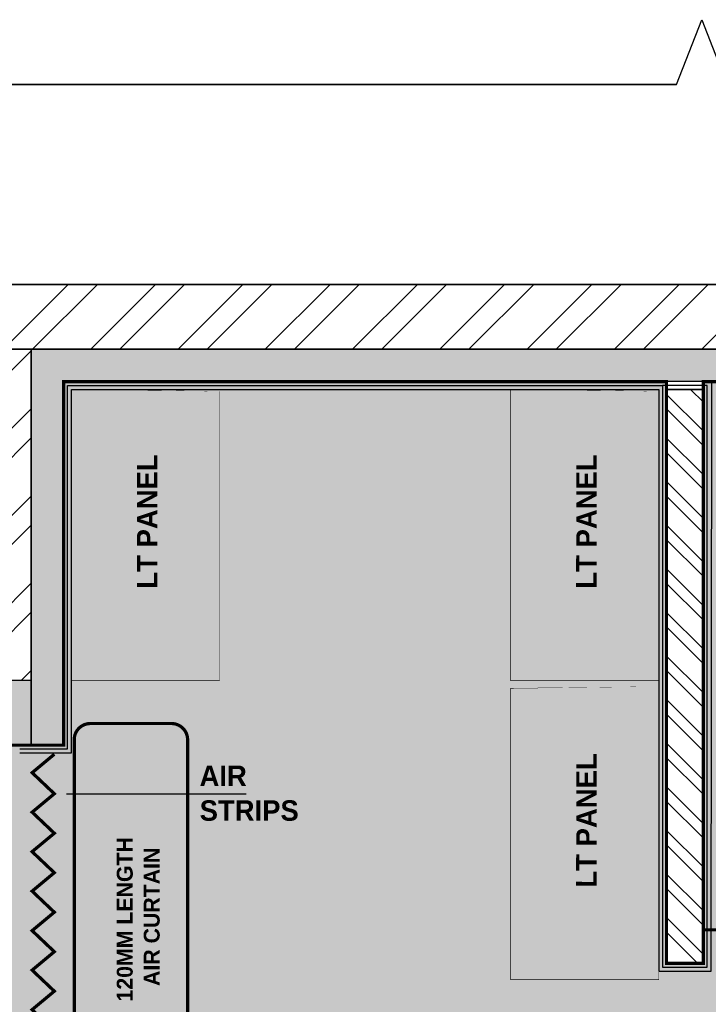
# Model space of a CAD drawing. Header units: millimetres. Extents: x -115221 to 194496, y -122556 to 375476.
# Tile 147 of 169: x 101853 to 103979, y 60778 to 63820. Entities that reach past the tile are written whole.
import ezdxf

# ---------------------------------------------------------------- set-up
doc = ezdxf.new("R2010")
doc.units = ezdxf.units.MM
doc.layers.add('FLOORING LAYER', color=22, linetype='Continuous', lineweight=13)
doc.layers.add('FUR R0', color=8, linetype='Continuous')
doc.layers.add('WWDS FURNITURE LAYOUT', color=8, linetype='Continuous')
doc.styles.add('har', font='GOTHICB.TTF')
pattern_1 = [(225, (1670971.060043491, 2824817.446781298), (134.7038418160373, -134.7038418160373), []), (225, (1670881.257443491, 2824817.446781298), (134.7038418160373, -134.7038418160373), [])]

# ---------------------------------------------------------------- blocks, each defined once
blk = doc.blocks.new('NIA_Break Line w Scale - 1-100-21789561-F_B-14 PLAN')
at = {"layer": 'FUR R0'}
for p, q in [((5077.760520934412, 66.66666666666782), (4922.239479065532, 466.6666666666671)), ((5077.760520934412, 66.6666666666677), (4922.239479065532, 466.6666666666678)), ((5155.521041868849, 266.6666666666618), (5077.760520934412, 66.66666666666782)), ((5155.521041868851, 266.6666666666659), (5077.760520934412, 66.66666666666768)), ((9281.244049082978, 266.6666666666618), (5155.521041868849, 266.6666666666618)), ((5155.521041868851, 266.6666666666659), (9281.244049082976, 266.6666666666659))]:
    blk.add_line(p, q, dxfattribs=at)
blk = doc.blocks.new('FUR R0')
at = {"layer": 'WWDS FURNITURE LAYOUT'}
h = blk.add_hatch(dxfattribs=at)
h.set_pattern_fill('ANSI32', color=8, scale=20, angle=180)
h.set_pattern_definition(pattern_1)
h.paths.add_polyline_path([(-9493.314934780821, 2849.789041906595), (-4052.478246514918, 2849.789041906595), (-4052.478246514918, 3049.789041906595), (-9493.314934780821, 3049.789041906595)])
h = blk.add_hatch(dxfattribs=at)
h.set_pattern_fill('ANSI32', color=8, scale=20, angle=180)
h.set_pattern_definition(pattern_1)
h.paths.add_polyline_path([(-7299.981601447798, 1826.859528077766), (-7499.981601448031, 1826.859528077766), (-7499.981601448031, 2849.78904190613), (-7299.981601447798, 2849.78904190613)])
h = blk.add_hatch(color=8, dxfattribs=at)
h.dxf.hatch_style = 1
h.paths.add_polyline_path([(50.02511279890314, -750.0000012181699), (50.02511279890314, -649.8646200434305), (-604.9748915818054, -650.0000011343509), (-604.9748915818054, 2849.78904190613), (-7299.981601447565, 2849.78904190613), (-7299.981601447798, 1626.859528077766), (-7199.981601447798, 1626.859528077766), (-7199.981601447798, 2749.78904190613), (-704.9119692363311, 2749.78904190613), (-704.6975605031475, -749.999987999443)])
at = {"layer": 'WWDS FURNITURE LAYOUT', "ltscale": 50}
h = blk.add_hatch(dxfattribs=at)
h.set_pattern_fill('ANSI32', color=8, scale=10, angle=90)
h.set_pattern_definition([(135, (2820350.548242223, -1653303.309144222), (-67.35192090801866, -67.35192090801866), []), (135, (2820350.548242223, -1653258.407844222), (-67.35192090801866, -67.35192090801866), [])])
h.paths.add_polyline_path([(-5338.719459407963, 952.8296316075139), (-5338.703003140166, 2725.824134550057), (-5224.921760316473, 2725.824134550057), (-5224.938216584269, 952.8296316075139)])
at = {"layer": 'WWDS FURNITURE LAYOUT'}
h = blk.add_hatch(color=8, dxfattribs=at)
h.dxf.hatch_style = 1
h.paths.add_polyline_path([(-7299.981601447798, 1826.859528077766), (-7499.981601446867, 1826.859528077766), (-7499.981601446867, 1626.859528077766), (-7299.981601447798, 1626.859528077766)])
at = {"layer": 'WWDS FURNITURE LAYOUT', "color": 8}
for points, const_width in [([(-9493.314934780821, 2849.789041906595), (-4052.478246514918, 2849.789041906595), (-4052.478246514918, 3049.789041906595), (-9493.314934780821, 3049.789041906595)], 5), ([(-7299.981601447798, 1826.859528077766), (-7499.981601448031, 1826.859528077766), (-7499.981601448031, 2849.78904190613), (-7299.981601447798, 2849.78904190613)], 5), ([(50.02511279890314, -750.0000012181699), (50.02511279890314, -649.8646200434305), (-604.9748915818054, -650.0000011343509), (-604.9748915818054, 2849.78904190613), (-7299.981601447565, 2849.78904190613), (-7299.981601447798, 1626.859528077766), (-7199.981601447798, 1626.859528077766), (-7199.981601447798, 2749.78904190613), (-704.9119692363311, 2749.78904190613), (-704.6975605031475, -749.999987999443)], 2), ([(-5338.719459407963, 952.8296316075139), (-5338.703003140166, 2725.824134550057), (-5224.921760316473, 2725.824134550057), (-5224.938216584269, 952.8296316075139)], 5.066666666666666)]:
    blk.add_lwpolyline(points, close=True, dxfattribs=dict(at, const_width=const_width))
for points in [[(-7335.356601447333, 1626.859528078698), (-7199.981601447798, 1626.859528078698), (-7199.981601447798, 2749.78904190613), (-5338.718866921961, 2749.877473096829), (-5338.719459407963, 952.8296316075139), (-5224.938216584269, 952.8296316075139), (-5224.938216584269, 2749.877473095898), (-5335.021337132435, 2749.789041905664)], [(-7335.356601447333, 1602.859528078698), (-7175.981601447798, 1602.859528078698), (-7175.981601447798, 2725.78904190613), (-5362.718875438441, 2725.877473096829), (-5362.719467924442, 928.8296316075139), (-5200.896319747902, 928.8393955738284), (-5199.068501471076, 2749.793901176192), (-5348.891052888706, 2749.784182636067)], [(-7335.356601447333, 1614.859528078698), (-7187.981601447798, 1614.859528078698), (-7187.981601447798, 2737.78904190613), (-5350.718871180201, 2737.877473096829), (-5350.719463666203, 940.8296316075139), (-5212.938216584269, 940.8296316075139), (-5212.938216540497, 2737.965899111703), (-5350.718871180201, 2737.877473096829)]]:
    blk.add_lwpolyline(points, dxfattribs=at)
at = {"layer": 'WWDS FURNITURE LAYOUT', "color": 8, "linetype": 'ByBlock', "const_width": 1.27}
for points in [[(-7175.981601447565, 2725.81133913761), (-7175.981601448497, 1825.811339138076), (-6718.781601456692, 1825.811339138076), (-6718.781601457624, 2725.811339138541)], [(-5819.919191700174, 2725.811300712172), (-5819.919191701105, 1825.811300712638), (-5362.719191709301, 1825.811300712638), (-5362.719191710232, 2725.811300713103)], [(-5819.919191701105, 1802.212178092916), (-5819.919191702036, 902.2121780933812), (-5362.719191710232, 902.2121780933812), (-5362.719191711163, 1802.212178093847)]]:
    blk.add_lwpolyline(points, close=True, dxfattribs=at)
at = {"layer": 'WWDS FURNITURE LAYOUT', "color": 8, "lineweight": 70, "const_width": 5}
blk.add_lwpolyline([(-7299.981601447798, 1826.859528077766), (-7499.981601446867, 1826.859528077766), (-7499.981601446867, 1626.859528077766), (-7299.981601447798, 1626.859528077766)], close=True, dxfattribs=at)
at = {"layer": 'WWDS FURNITURE LAYOUT', "color": 8, "ltscale": 50, "const_width": 10}
blk.add_lwpolyline([(-6817.076689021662, 1643.531236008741), (-6817.076689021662, 543.531236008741, -0.414213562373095), (-6867.076689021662, 493.531236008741), (-7117.076689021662, 493.531236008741, -0.414213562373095), (-7167.076689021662, 543.531236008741), (-7167.076689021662, 1643.531236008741, -0.414213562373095), (-7117.076689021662, 1693.531236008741), (-6867.076689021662, 1693.531236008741, -0.414213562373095)], format="xyb", close=True, dxfattribs=at)
blk.add_lwpolyline([(-7228.583079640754, 1598.531236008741), (-7296.981601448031, 1541.531236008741), (-7228.583079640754, 1476.531236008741), (-7296.981601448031, 1419.531236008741), (-7228.583079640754, 1354.531236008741), (-7296.981601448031, 1297.531236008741), (-7228.583079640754, 1232.531236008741), (-7296.981601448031, 1175.531236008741), (-7228.583079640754, 1110.531236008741), (-7296.981601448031, 1053.531236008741), (-7228.583079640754, 988.531236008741), (-7296.981601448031, 931.531236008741), (-7228.583079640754, 866.531236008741), (-7296.981601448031, 809.531236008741), (-7228.583079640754, 744.531236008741), (-7296.981601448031, 687.531236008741), (-7228.583079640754, 622.531236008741)], dxfattribs=at)
at = {"layer": 'WWDS FURNITURE LAYOUT', "color": 8, "ltscale": 50}
blk.add_lwpolyline([(-7190.583079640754, 1476.531236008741), (-6636.076689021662, 1476.531236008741)], dxfattribs=at)
blk.add_solid([(-7190.583079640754, 1470.197902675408), (-7228.583079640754, 1476.531236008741), (-7190.583079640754, 1482.864569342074)], dxfattribs=at)
at = {"layer": 'WWDS FURNITURE LAYOUT', "color": 8, "rotation": 180}
blk.add_blockref('NIA_Break Line w Scale - 1-100-21789561-F_B-14 PLAN', (-152.4556552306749, 3934.712257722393), dxfattribs=at)
at = {"layer": 'WWDS FURNITURE LAYOUT', "color": 8, "style": 'har'}
for s, height, rotation, p in [('LT PANEL', 63.5, 89.99783946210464, (-6910.198066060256, 2110.053757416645)), ('LT PANEL', 63.5, 89.99783946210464, (-5554.135656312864, 2110.053718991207)), ('AIR', 63.33333333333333, 0.008039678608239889, (-6780.177478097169, 1500.14584937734)), ('LT PANEL', 63.5, 89.99783946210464, (-5554.135656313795, 1186.45459637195)), ('STRIPS', 63.33333333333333, 0.008039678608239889, (-6779.818006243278, 1392.997322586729)), ('120MM LENGTH', 49.17479996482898, 89.99196025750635, (-6986.554476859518, 834.616215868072)), ('AIR CURTAIN', 49.17479996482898, 89.99196025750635, (-6903.352850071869, 882.6093088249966))]:
    blk.add_text(s, height=height, rotation=rotation, dxfattribs=at).set_placement(p)

msp = doc.modelspace()

# ---------------------------------------------------------------- hatches: boundary and pattern name
at = {"transparency": 33554483}
h = msp.add_hatch(color=3, dxfattribs=at)
h.dxf.hatch_style = 1
h.paths.add_polyline_path([(100488.45799769, 54051.68932976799), (102413.4394675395, 54051.75701979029), (102413.4394675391, 53901.7231747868), (105778.4394675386, 53901.65548475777), (105778.4394675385, 54051.68502385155), (106200.5574105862, 54051.68932977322), (109238.4647075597, 56600.79622221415), (109238.4647076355, 56646.74073317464), (107394.9882545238, 56646.60535302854), (107394.9732220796, 59893.04469518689), (107508.7243636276, 59893.04469518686), (107508.7243636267, 56760.38865854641), (109238.4646953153, 56760.38863733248), (109238.4647243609, 59202.07620640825), (108483.7420386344, 59202.07621601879), (108483.7420386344, 62701.86524592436), (106153.2647299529, 62701.86524592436), (106153.2641289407, 61009.79368257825), (103963.5013825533, 61008.38942146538), (103963.5013825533, 60904.90587503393), (103849.7201397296, 60904.90591254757), (103849.6347594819, 62701.95367303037), (101988.4579976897, 62701.95367303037), (101988.4579976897, 61578.935732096), (101688.4579976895, 61578.935732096), (101688.4579976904, 60544.93573209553), (101988.4579976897, 60544.93573209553), (101988.4579976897, 60037.7171240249), (102334.5125990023, 60037.71712402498), (102334.5125990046, 59032.64265568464), (103987.8565003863, 59032.64265568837), (103987.8571383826, 59705.72617720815), (104101.6383811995, 59705.72695016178), (104101.6429536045, 59032.65433430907), (105135.8266963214, 59032.66135986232), (105135.8274261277, 58918.88011704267), (102220.7307639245, 58918.89844406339), (102220.7307639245, 59923.93573209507), (100488.45799769, 59923.93573209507), (100488.457997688, 56237.38868285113), (101411.8565194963, 56237.52406289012), (101411.8565194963, 56123.74282006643), (100488.45799769, 56123.60744002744)])
h.paths.add_polyline_path([(101409.8565194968, 56016.16144126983), (101409.8565194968, 55902.38019844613), (101875.0752766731, 55902.38019844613), (101875.0752766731, 55643.38019844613), (101988.8565194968, 55643.38019844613), (101988.8565194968, 56016.16144126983)], flags=16)
h = msp.add_hatch(color=5, dxfattribs=at)
h.dxf.hatch_style = 1
h.paths.add_polyline_path([(103963.5013825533, 62701.86524592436), (103963.5013825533, 61008.38942146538), (106039.4834871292, 61009.79372174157), (106039.4834871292, 62701.86524592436)])

# ---------------------------------------------------------------- linework, layer by layer
at = {"layer": 'FLOORING LAYER', "color": 1, "linetype": 'Continuous', "lineweight": 0, "const_width": 10}
msp.add_lwpolyline([(106153.2641289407, 61009.79368257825), (103963.5013825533, 61008.38942146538), (103963.5013825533, 60904.90587503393), (103849.7201397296, 60904.90591254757), (103849.6347594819, 62701.95367303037), (101988.4579976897, 62701.95367303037), (101988.4579976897, 61578.935732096), (101688.4579976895, 61578.935732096), (101688.4579976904, 60544.93573209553)], dxfattribs=at)
msp.add_lwpolyline([(103963.5013825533, 62701.86524592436), (103963.5013825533, 61008.38942146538), (106039.4834871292, 61009.79372174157), (106039.4834871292, 62701.86524592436)], close=True, dxfattribs=at)

# ---------------------------------------------------------------- block references
at = {"layer": 'WWDS FURNITURE LAYOUT'}
msp.add_blockref('FUR R0', (109188.4395991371, 59952.21158405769), dxfattribs=at)

doc.saveas('drawing.dxf')
